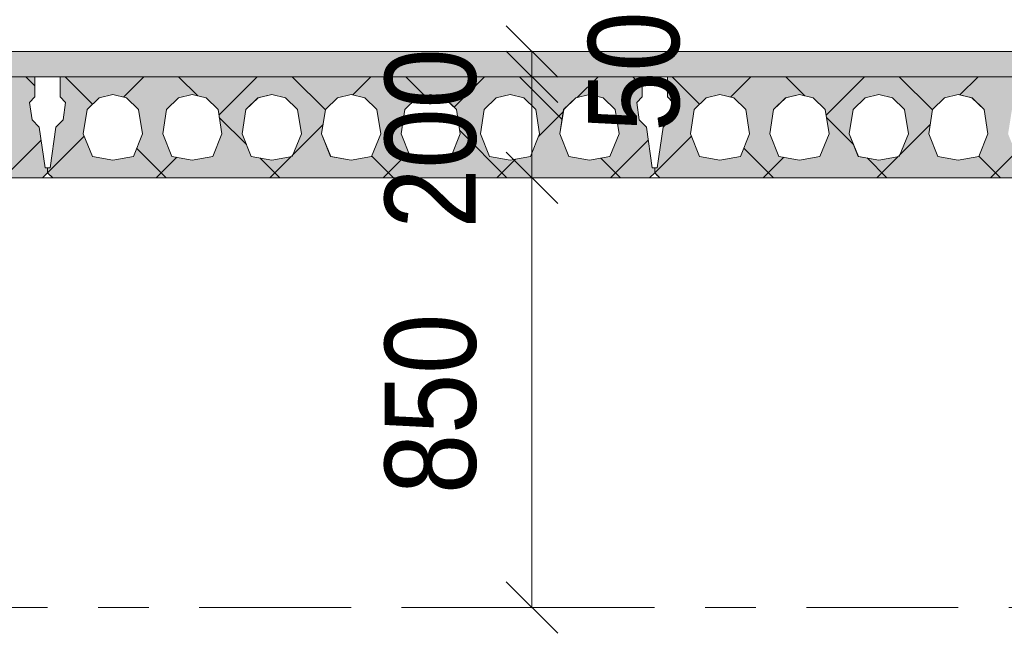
# Model space of a CAD drawing. Header units: millimetres. Extents: x -914 to -73, y -1403 to -809.
# Tile 24 of 79: x -740 to -721, y -1194 to -1182. Entities that reach past the tile are written whole.
import ezdxf

# ---------------------------------------------------------------- set-up
doc = ezdxf.new("R2010")
doc.units = ezdxf.units.MM
for name, pattern in [('XKITLINE00', [0]), ('XKITLINE01', [4, 1, -1, 1, -1]), ('XKITLINE03', [6, 3, -1, 1, -1])]:
    doc.linetypes.add(name, pattern=pattern)
for name, color, linetype, lineweight in [('Offset', 4, 'Continuous', 0), ('Onderdeel', 2, 'Continuous', 0), ('Stramien', 4, 'Continuous', 0)]:
    doc.layers.add(name, color=color, linetype=linetype, lineweight=lineweight)
doc.styles.add('ARIAL', font='arial.ttf')

msp = doc.modelspace()

# ---------------------------------------------------------------- hatches: boundary and pattern name
at = {"layer": 'Onderdeel'}
msp.add_hatch(color=256, dxfattribs=at).paths.add_polyline_path([(-688.817, -1183.446), (-812.067, -1183.446), (-812.067, -1182.946), (-688.817, -1182.946)], flags=17)
h = msp.add_hatch(color=256, dxfattribs=at)
h.paths.add_polyline_path([(-751.713, -1185.446), (-751.813, -1185.346), (-751.813, -1185.246), (-751.763, -1185.246), (-751.648, -1184.44), (-751.506, -1184.299), (-751.457, -1183.952), (-751.563, -1183.846), (-751.563, -1183.446), (-740.063, -1183.446), (-740.063, -1183.846), (-740.169, -1183.952), (-740.119, -1184.299), (-739.978, -1184.44), (-739.863, -1185.246), (-739.813, -1185.246), (-739.813, -1185.346), (-739.913, -1185.446)], flags=17)
h.paths.add_polyline_path([(-750.523, -1183.796), (-750.794, -1183.863), (-751.032, -1184.093), (-751.108, -1184.578), (-750.928, -1185.02), (-750.523, -1185.096), (-750.118, -1185.02), (-749.938, -1184.578), (-750.014, -1184.093), (-750.251, -1183.863)])
h.paths.add_polyline_path([(-748.953, -1183.796), (-749.224, -1183.863), (-749.462, -1184.093), (-749.538, -1184.578), (-749.358, -1185.02), (-748.953, -1185.096), (-748.548, -1185.02), (-748.368, -1184.578), (-748.444, -1184.093), (-748.681, -1183.863)])
h.paths.add_polyline_path([(-747.383, -1183.796), (-747.654, -1183.863), (-747.892, -1184.093), (-747.968, -1184.578), (-747.788, -1185.02), (-747.383, -1185.096), (-746.978, -1185.02), (-746.798, -1184.578), (-746.874, -1184.093), (-747.111, -1183.863)])
h.paths.add_polyline_path([(-745.813, -1183.796), (-746.084, -1183.863), (-746.322, -1184.093), (-746.398, -1184.578), (-746.218, -1185.02), (-745.813, -1185.096), (-745.408, -1185.02), (-745.228, -1184.578), (-745.304, -1184.093), (-745.541, -1183.863)])
h.paths.add_polyline_path([(-744.243, -1183.796), (-744.514, -1183.863), (-744.752, -1184.093), (-744.828, -1184.578), (-744.648, -1185.02), (-744.243, -1185.096), (-743.838, -1185.02), (-743.658, -1184.578), (-743.734, -1184.093), (-743.971, -1183.863)])
h.paths.add_polyline_path([(-742.673, -1183.796), (-742.944, -1183.863), (-743.182, -1184.093), (-743.258, -1184.578), (-743.078, -1185.02), (-742.673, -1185.096), (-742.268, -1185.02), (-742.088, -1184.578), (-742.164, -1184.093), (-742.401, -1183.863)])
h.paths.add_polyline_path([(-741.103, -1183.796), (-741.374, -1183.863), (-741.612, -1184.093), (-741.688, -1184.578), (-741.508, -1185.02), (-741.103, -1185.096), (-740.698, -1185.02), (-740.518, -1184.578), (-740.594, -1184.093), (-740.831, -1183.863)])
h = msp.add_hatch(color=256, dxfattribs=at)
h.paths.add_polyline_path([(-739.713, -1185.446), (-739.813, -1185.346), (-739.813, -1185.246), (-739.763, -1185.246), (-739.648, -1184.44), (-739.506, -1184.299), (-739.457, -1183.952), (-739.563, -1183.846), (-739.563, -1183.446), (-728.063, -1183.446), (-728.063, -1183.846), (-728.169, -1183.952), (-728.119, -1184.299), (-727.978, -1184.44), (-727.863, -1185.246), (-727.813, -1185.246), (-727.813, -1185.346), (-727.913, -1185.446)], flags=17)
h.paths.add_polyline_path([(-738.523, -1183.796), (-738.794, -1183.863), (-739.032, -1184.093), (-739.108, -1184.578), (-738.928, -1185.02), (-738.523, -1185.096), (-738.118, -1185.02), (-737.938, -1184.578), (-738.014, -1184.093), (-738.251, -1183.863)])
h.paths.add_polyline_path([(-736.953, -1183.796), (-737.224, -1183.863), (-737.462, -1184.093), (-737.538, -1184.578), (-737.358, -1185.02), (-736.953, -1185.096), (-736.548, -1185.02), (-736.368, -1184.578), (-736.444, -1184.093), (-736.681, -1183.863)])
h.paths.add_polyline_path([(-735.383, -1183.796), (-735.654, -1183.863), (-735.892, -1184.093), (-735.968, -1184.578), (-735.788, -1185.02), (-735.383, -1185.096), (-734.978, -1185.02), (-734.798, -1184.578), (-734.874, -1184.093), (-735.111, -1183.863)])
h.paths.add_polyline_path([(-733.813, -1183.796), (-734.084, -1183.863), (-734.322, -1184.093), (-734.398, -1184.578), (-734.218, -1185.02), (-733.813, -1185.096), (-733.408, -1185.02), (-733.228, -1184.578), (-733.304, -1184.093), (-733.541, -1183.863)])
h.paths.add_polyline_path([(-732.243, -1183.796), (-732.514, -1183.863), (-732.752, -1184.093), (-732.828, -1184.578), (-732.648, -1185.02), (-732.243, -1185.096), (-731.838, -1185.02), (-731.658, -1184.578), (-731.734, -1184.093), (-731.971, -1183.863)])
h.paths.add_polyline_path([(-730.673, -1183.796), (-730.944, -1183.863), (-731.182, -1184.093), (-731.258, -1184.578), (-731.078, -1185.02), (-730.673, -1185.096), (-730.268, -1185.02), (-730.088, -1184.578), (-730.164, -1184.093), (-730.401, -1183.863)])
h.paths.add_polyline_path([(-729.103, -1183.796), (-729.374, -1183.863), (-729.612, -1184.093), (-729.688, -1184.578), (-729.508, -1185.02), (-729.103, -1185.096), (-728.698, -1185.02), (-728.518, -1184.578), (-728.594, -1184.093), (-728.831, -1183.863)])
h = msp.add_hatch(color=256, dxfattribs=at)
h.paths.add_polyline_path([(-727.713, -1185.446), (-727.813, -1185.346), (-727.813, -1185.246), (-727.763, -1185.246), (-727.648, -1184.44), (-727.506, -1184.299), (-727.457, -1183.952), (-727.563, -1183.846), (-727.563, -1183.446), (-716.063, -1183.446), (-716.063, -1183.846), (-716.169, -1183.952), (-716.119, -1184.299), (-715.978, -1184.44), (-715.863, -1185.246), (-715.813, -1185.246), (-715.813, -1185.346), (-715.913, -1185.446)], flags=17)
h.paths.add_polyline_path([(-726.523, -1183.796), (-726.794, -1183.863), (-727.032, -1184.093), (-727.108, -1184.578), (-726.928, -1185.02), (-726.523, -1185.096), (-726.118, -1185.02), (-725.938, -1184.578), (-726.014, -1184.093), (-726.251, -1183.863)])
h.paths.add_polyline_path([(-724.953, -1183.796), (-725.224, -1183.863), (-725.462, -1184.093), (-725.538, -1184.578), (-725.358, -1185.02), (-724.953, -1185.096), (-724.548, -1185.02), (-724.368, -1184.578), (-724.444, -1184.093), (-724.681, -1183.863)])
h.paths.add_polyline_path([(-723.383, -1183.796), (-723.654, -1183.863), (-723.892, -1184.093), (-723.968, -1184.578), (-723.788, -1185.02), (-723.383, -1185.096), (-722.978, -1185.02), (-722.798, -1184.578), (-722.874, -1184.093), (-723.111, -1183.863)])
h.paths.add_polyline_path([(-721.813, -1183.796), (-722.084, -1183.863), (-722.322, -1184.093), (-722.398, -1184.578), (-722.218, -1185.02), (-721.813, -1185.096), (-721.408, -1185.02), (-721.228, -1184.578), (-721.304, -1184.093), (-721.541, -1183.863)])
h.paths.add_polyline_path([(-720.243, -1183.796), (-720.514, -1183.863), (-720.752, -1184.093), (-720.828, -1184.578), (-720.648, -1185.02), (-720.243, -1185.096), (-719.838, -1185.02), (-719.658, -1184.578), (-719.734, -1184.093), (-719.971, -1183.863)])
h.paths.add_polyline_path([(-718.673, -1183.796), (-718.944, -1183.863), (-719.182, -1184.093), (-719.258, -1184.578), (-719.078, -1185.02), (-718.673, -1185.096), (-718.268, -1185.02), (-718.088, -1184.578), (-718.164, -1184.093), (-718.401, -1183.863)])
h.paths.add_polyline_path([(-717.103, -1183.796), (-717.374, -1183.863), (-717.612, -1184.093), (-717.688, -1184.578), (-717.508, -1185.02), (-717.103, -1185.096), (-716.698, -1185.02), (-716.518, -1184.578), (-716.594, -1184.093), (-716.831, -1183.863)])

# ---------------------------------------------------------------- linework, layer by layer
at = {"layer": 'Offset', "linetype": 'XKITLINE00', "lineweight": 0}
for p, q in [((-730.748, -1182.437), (-729.73, -1183.455)), ((-728.713, -1182.946), (-731.679, -1182.946)), ((-730.748, -1182.937), (-729.73, -1183.955)), ((-730.748, -1182.937), (-729.73, -1183.955)), ((-730.239, -1183.446), (-730.239, -1182.946)), ((-728.713, -1183.446), (-732.249, -1183.446)), ((-728.713, -1183.446), (-731.679, -1183.446)), ((-730.239, -1185.446), (-730.239, -1183.446)), ((-730.748, -1184.937), (-729.73, -1185.955)), ((-730.748, -1184.937), (-729.73, -1185.955)), ((-732.813, -1185.446), (-728.799, -1185.446)), ((-732.813, -1185.446), (-728.799, -1185.446)), ((-730.239, -1193.946), (-730.239, -1185.446)), ((-730.748, -1193.437), (-729.73, -1194.455)), ((-728.079, -1193.946), (-732.039, -1193.946))]:
    msp.add_line(p, q, dxfattribs=at)
at = {"layer": 'Offset'}
for p in [(-730.239, -1182.946), (-730.239, -1183.446), (-730.239, -1183.446), (-730.239, -1185.446), (-730.239, -1185.446), (-730.239, -1193.946)]:
    msp.add_point(p, dxfattribs=at)
at = {"layer": 'Onderdeel', "linetype": 'XKITLINE00', "lineweight": 0}
for p, q in [((-859.813, -1182.946), (-688.817, -1182.946)), ((-812.068, -1183.446), (-688.817, -1183.446)), ((-751.563, -1183.446), (-740.063, -1183.446)), ((-740.063, -1183.626), (-740.243, -1183.446)), ((-740.063, -1183.846), (-740.063, -1183.446)), ((-739.563, -1183.846), (-739.563, -1183.446)), ((-739.563, -1183.846), (-739.563, -1183.446)), ((-739.563, -1183.446), (-728.063, -1183.446)), ((-738.925, -1183.989), (-739.468, -1183.446)), ((-738.314, -1183.848), (-737.913, -1183.446)), ((-736.847, -1183.822), (-737.223, -1183.446)), ((-736.426, -1184.205), (-735.668, -1183.446)), ((-734.322, -1184.102), (-734.978, -1183.446)), ((-733.781, -1183.804), (-733.423, -1183.446)), ((-732.355, -1183.824), (-732.733, -1183.446)), ((-731.78, -1184.048), (-731.178, -1183.446)), ((-729.643, -1184.291), (-730.488, -1183.446)), ((-729.343, -1183.857), (-728.933, -1183.446)), ((-728.063, -1183.626), (-728.243, -1183.446)), ((-728.063, -1183.846), (-728.063, -1183.446)), ((-727.563, -1183.846), (-727.563, -1183.446)), ((-727.563, -1183.846), (-727.563, -1183.446)), ((-727.563, -1183.446), (-716.063, -1183.446)), ((-726.925, -1183.989), (-727.468, -1183.446)), ((-726.314, -1183.848), (-725.913, -1183.446)), ((-724.847, -1183.822), (-725.223, -1183.446)), ((-724.426, -1184.205), (-723.668, -1183.446)), ((-722.322, -1184.102), (-722.978, -1183.446)), ((-721.781, -1183.804), (-721.423, -1183.446)), ((-740.063, -1183.846), (-740.169, -1183.952)), ((-739.457, -1183.952), (-739.563, -1183.846)), ((-739.563, -1183.846), (-739.563, -1183.846)), ((-739.457, -1183.952), (-739.563, -1183.846)), ((-738.794, -1183.863), (-739.032, -1184.093)), ((-738.795, -1183.863), (-738.794, -1183.863)), ((-738.795, -1183.863), (-738.794, -1183.863)), ((-738.523, -1183.796), (-738.794, -1183.863)), ((-738.251, -1183.863), (-738.523, -1183.796)), ((-738.014, -1184.093), (-738.252, -1183.863)), ((-738.014, -1184.093), (-738.251, -1183.863)), ((-737.224, -1183.863), (-737.462, -1184.093)), ((-737.225, -1183.863), (-737.224, -1183.863)), ((-737.225, -1183.863), (-737.224, -1183.863)), ((-736.953, -1183.796), (-737.224, -1183.863)), ((-736.681, -1183.863), (-736.953, -1183.796)), ((-736.444, -1184.093), (-736.682, -1183.863)), ((-736.444, -1184.093), (-736.681, -1183.863)), ((-735.654, -1183.863), (-735.892, -1184.093)), ((-735.655, -1183.863), (-735.654, -1183.863)), ((-735.655, -1183.863), (-735.654, -1183.863)), ((-735.383, -1183.796), (-735.654, -1183.863)), ((-735.111, -1183.863), (-735.383, -1183.796)), ((-734.874, -1184.093), (-735.112, -1183.863)), ((-734.874, -1184.093), (-735.111, -1183.863)), ((-734.084, -1183.863), (-734.322, -1184.093)), ((-734.085, -1183.863), (-734.084, -1183.863)), ((-734.085, -1183.863), (-734.084, -1183.863)), ((-733.813, -1183.796), (-734.084, -1183.863)), ((-733.541, -1183.863), (-733.813, -1183.796)), ((-733.304, -1184.093), (-733.542, -1183.863)), ((-733.304, -1184.093), (-733.541, -1183.863)), ((-732.514, -1183.863), (-732.752, -1184.093)), ((-732.515, -1183.863), (-732.514, -1183.863)), ((-732.515, -1183.863), (-732.514, -1183.863)), ((-732.243, -1183.796), (-732.514, -1183.863)), ((-731.971, -1183.863), (-732.243, -1183.796)), ((-731.734, -1184.093), (-731.972, -1183.863)), ((-731.734, -1184.093), (-731.971, -1183.863)), ((-730.944, -1183.863), (-731.182, -1184.093)), ((-730.945, -1183.863), (-730.944, -1183.863)), ((-730.945, -1183.863), (-730.944, -1183.863)), ((-730.673, -1183.796), (-730.944, -1183.863)), ((-730.401, -1183.863), (-730.673, -1183.796)), ((-730.164, -1184.093), (-730.402, -1183.863)), ((-730.164, -1184.093), (-730.401, -1183.863)), ((-729.374, -1183.863), (-729.612, -1184.093)), ((-729.375, -1183.863), (-729.374, -1183.863)), ((-729.375, -1183.863), (-729.374, -1183.863)), ((-729.103, -1183.796), (-729.374, -1183.863)), ((-728.831, -1183.863), (-729.103, -1183.796)), ((-728.594, -1184.093), (-728.832, -1183.863)), ((-728.594, -1184.093), (-728.831, -1183.863)), ((-728.063, -1183.846), (-728.169, -1183.952)), ((-727.457, -1183.952), (-727.563, -1183.846)), ((-727.563, -1183.846), (-727.563, -1183.846)), ((-727.457, -1183.952), (-727.563, -1183.846)), ((-726.794, -1183.863), (-727.032, -1184.093)), ((-726.795, -1183.863), (-726.794, -1183.863)), ((-726.795, -1183.863), (-726.794, -1183.863)), ((-726.523, -1183.796), (-726.794, -1183.863)), ((-726.251, -1183.863), (-726.523, -1183.796)), ((-726.014, -1184.093), (-726.252, -1183.863)), ((-726.014, -1184.093), (-726.251, -1183.863)), ((-725.224, -1183.863), (-725.462, -1184.093)), ((-725.225, -1183.863), (-725.224, -1183.863)), ((-725.225, -1183.863), (-725.224, -1183.863)), ((-724.953, -1183.796), (-725.224, -1183.863)), ((-724.681, -1183.863), (-724.953, -1183.796)), ((-724.444, -1184.093), (-724.682, -1183.863)), ((-724.444, -1184.093), (-724.681, -1183.863)), ((-723.654, -1183.863), (-723.892, -1184.093)), ((-723.655, -1183.863), (-723.654, -1183.863)), ((-723.655, -1183.863), (-723.654, -1183.863)), ((-723.383, -1183.796), (-723.654, -1183.863)), ((-723.111, -1183.863), (-723.383, -1183.796)), ((-722.874, -1184.093), (-723.112, -1183.863)), ((-722.874, -1184.093), (-723.111, -1183.863)), ((-722.084, -1183.863), (-722.322, -1184.093)), ((-722.085, -1183.863), (-722.084, -1183.863)), ((-722.085, -1183.863), (-722.084, -1183.863)), ((-721.813, -1183.796), (-722.084, -1183.863)), ((-721.541, -1183.863), (-721.813, -1183.796)), ((-721.304, -1184.093), (-721.542, -1183.863)), ((-721.304, -1184.093), (-721.541, -1183.863)), ((-740.169, -1183.952), (-740.119, -1184.299)), ((-739.507, -1184.299), (-739.457, -1183.952)), ((-739.506, -1184.299), (-739.457, -1183.952)), ((-739.457, -1183.952), (-739.457, -1183.952)), ((-728.169, -1183.952), (-728.119, -1184.299)), ((-727.507, -1184.299), (-727.457, -1183.952)), ((-727.506, -1184.299), (-727.457, -1183.952)), ((-727.457, -1183.952), (-727.457, -1183.952)), ((-739.032, -1184.093), (-739.108, -1184.578)), ((-737.938, -1184.578), (-738.014, -1184.093)), ((-738.014, -1184.093), (-738.014, -1184.093)), ((-737.938, -1184.578), (-738.014, -1184.093)), ((-737.462, -1184.093), (-737.538, -1184.578)), ((-736.368, -1184.578), (-736.444, -1184.093)), ((-736.444, -1184.093), (-736.444, -1184.093)), ((-736.368, -1184.578), (-736.444, -1184.093)), ((-735.883, -1184.786), (-736.419, -1184.25)), ((-735.892, -1184.093), (-735.968, -1184.578)), ((-734.798, -1184.578), (-734.874, -1184.093)), ((-734.874, -1184.093), (-734.874, -1184.093)), ((-734.798, -1184.578), (-734.874, -1184.093)), ((-734.322, -1184.093), (-734.398, -1184.578)), ((-733.228, -1184.578), (-733.304, -1184.093)), ((-733.304, -1184.093), (-733.304, -1184.093)), ((-733.228, -1184.578), (-733.304, -1184.093)), ((-732.752, -1184.093), (-732.828, -1184.578)), ((-731.658, -1184.578), (-731.734, -1184.093)), ((-731.734, -1184.093), (-731.734, -1184.093)), ((-731.658, -1184.578), (-731.734, -1184.093)), ((-731.182, -1184.093), (-731.258, -1184.578)), ((-730.088, -1184.578), (-730.164, -1184.093)), ((-730.164, -1184.093), (-730.164, -1184.093)), ((-730.088, -1184.578), (-730.164, -1184.093)), ((-730.104, -1184.618), (-729.617, -1184.13)), ((-729.612, -1184.093), (-729.688, -1184.578)), ((-728.594, -1184.093), (-728.594, -1184.093)), ((-728.518, -1184.578), (-728.594, -1184.093)), ((-728.518, -1184.578), (-728.594, -1184.093)), ((-727.032, -1184.093), (-727.108, -1184.578)), ((-725.938, -1184.578), (-726.014, -1184.093)), ((-726.014, -1184.093), (-726.014, -1184.093)), ((-725.938, -1184.578), (-726.014, -1184.093)), ((-725.462, -1184.093), (-725.538, -1184.578)), ((-724.368, -1184.578), (-724.444, -1184.093)), ((-724.444, -1184.093), (-724.444, -1184.093)), ((-724.368, -1184.578), (-724.444, -1184.093)), ((-723.883, -1184.786), (-724.419, -1184.25)), ((-723.892, -1184.093), (-723.968, -1184.578)), ((-722.798, -1184.578), (-722.874, -1184.093)), ((-722.874, -1184.093), (-722.874, -1184.093)), ((-722.798, -1184.578), (-722.874, -1184.093)), ((-722.322, -1184.093), (-722.398, -1184.578)), ((-721.228, -1184.578), (-721.304, -1184.093)), ((-721.304, -1184.093), (-721.304, -1184.093)), ((-721.228, -1184.578), (-721.304, -1184.093)), ((-740.119, -1184.299), (-739.978, -1184.44)), ((-739.978, -1184.44), (-739.863, -1185.246)), ((-739.763, -1185.246), (-739.648, -1184.44)), ((-739.648, -1184.44), (-739.763, -1185.246)), ((-739.648, -1184.44), (-739.507, -1184.299)), ((-739.648, -1184.44), (-739.506, -1184.299)), ((-739.648, -1184.44), (-739.648, -1184.44)), ((-739.507, -1184.299), (-739.506, -1184.299)), ((-734.985, -1185.009), (-734.369, -1184.392)), ((-728.119, -1184.299), (-727.978, -1184.44)), ((-727.978, -1184.44), (-727.863, -1185.246)), ((-727.763, -1185.246), (-727.648, -1184.44)), ((-727.763, -1185.246), (-727.648, -1184.44)), ((-727.648, -1184.44), (-727.507, -1184.299)), ((-727.648, -1184.44), (-727.506, -1184.299)), ((-727.648, -1184.44), (-727.648, -1184.44)), ((-727.507, -1184.299), (-727.506, -1184.299)), ((-722.985, -1185.009), (-722.369, -1184.392)), ((-739.813, -1185.346), (-739.089, -1184.623)), ((-739.108, -1184.578), (-738.928, -1185.02)), ((-738.118, -1185.02), (-737.938, -1184.578)), ((-738.118, -1185.02), (-737.938, -1184.578)), ((-737.938, -1184.578), (-737.938, -1184.578)), ((-737.538, -1184.578), (-737.358, -1185.02)), ((-736.548, -1185.02), (-736.368, -1184.578)), ((-736.548, -1185.02), (-736.368, -1184.578)), ((-736.368, -1184.578), (-736.368, -1184.578)), ((-735.968, -1184.578), (-735.788, -1185.02)), ((-734.978, -1185.02), (-734.798, -1184.578)), ((-734.978, -1185.02), (-734.798, -1184.578)), ((-734.798, -1184.578), (-734.798, -1184.578)), ((-734.398, -1184.578), (-734.218, -1185.02)), ((-733.408, -1185.02), (-733.228, -1184.578)), ((-733.408, -1185.02), (-733.228, -1184.578)), ((-733.228, -1184.578), (-733.228, -1184.578)), ((-732.828, -1184.578), (-732.648, -1185.02)), ((-731.838, -1185.02), (-731.658, -1184.578)), ((-731.838, -1185.02), (-731.658, -1184.578)), ((-730.733, -1185.446), (-731.668, -1184.51)), ((-731.658, -1184.578), (-731.658, -1184.578)), ((-731.258, -1184.578), (-731.078, -1185.02)), ((-730.268, -1185.02), (-730.088, -1184.578)), ((-730.268, -1185.02), (-730.088, -1184.578)), ((-730.088, -1184.578), (-730.088, -1184.578)), ((-729.688, -1184.578), (-729.508, -1185.02)), ((-728.698, -1185.02), (-728.518, -1184.578)), ((-728.698, -1185.02), (-728.518, -1184.578)), ((-728.518, -1184.578), (-728.518, -1184.578)), ((-727.813, -1185.346), (-727.089, -1184.623)), ((-727.108, -1184.578), (-726.928, -1185.02)), ((-726.118, -1185.02), (-725.938, -1184.578)), ((-726.118, -1185.02), (-725.938, -1184.578)), ((-725.938, -1184.578), (-725.938, -1184.578)), ((-725.538, -1184.578), (-725.358, -1185.02)), ((-724.548, -1185.02), (-724.368, -1184.578)), ((-724.548, -1185.02), (-724.368, -1184.578)), ((-724.368, -1184.578), (-724.368, -1184.578)), ((-723.968, -1184.578), (-723.788, -1185.02)), ((-722.978, -1185.02), (-722.798, -1184.578)), ((-722.978, -1185.02), (-722.798, -1184.578)), ((-722.798, -1184.578), (-722.798, -1184.578)), ((-722.398, -1184.578), (-722.218, -1185.02)), ((-721.408, -1185.02), (-721.228, -1184.578)), ((-721.408, -1185.02), (-721.228, -1184.578)), ((-721.228, -1184.578), (-721.228, -1184.578)), ((-740.688, -1185.446), (-739.941, -1184.7)), ((-728.688, -1185.446), (-727.941, -1184.7)), ((-738.929, -1185.02), (-738.928, -1185.02)), ((-738.928, -1185.02), (-738.523, -1185.096)), ((-738.523, -1185.096), (-738.118, -1185.02)), ((-737.468, -1185.446), (-738.053, -1184.861)), ((-737.668, -1185.446), (-737.26, -1185.038)), ((-737.359, -1185.02), (-737.358, -1185.02)), ((-737.358, -1185.02), (-736.953, -1185.096)), ((-736.953, -1185.096), (-736.548, -1185.02)), ((-735.789, -1185.02), (-735.788, -1185.02)), ((-735.788, -1185.02), (-735.383, -1185.096)), ((-735.423, -1185.446), (-735, -1185.024)), ((-735.383, -1185.096), (-734.978, -1185.02)), ((-734.219, -1185.02), (-734.218, -1185.02)), ((-734.218, -1185.02), (-733.813, -1185.096)), ((-733.813, -1185.096), (-733.408, -1185.02)), ((-732.978, -1185.446), (-733.407, -1185.017)), ((-733.178, -1185.446), (-732.678, -1184.946)), ((-732.649, -1185.02), (-732.648, -1185.02)), ((-732.648, -1185.02), (-732.243, -1185.096)), ((-732.243, -1185.096), (-731.838, -1185.02)), ((-731.079, -1185.02), (-731.078, -1185.02)), ((-731.078, -1185.02), (-730.673, -1185.096)), ((-730.673, -1185.096), (-730.268, -1185.02)), ((-729.509, -1185.02), (-729.508, -1185.02)), ((-729.508, -1185.02), (-729.103, -1185.096)), ((-729.103, -1185.096), (-728.698, -1185.02)), ((-726.929, -1185.02), (-726.928, -1185.02)), ((-726.928, -1185.02), (-726.523, -1185.096)), ((-726.523, -1185.096), (-726.118, -1185.02)), ((-725.468, -1185.446), (-726.053, -1184.861)), ((-725.668, -1185.446), (-725.26, -1185.038)), ((-725.359, -1185.02), (-725.358, -1185.02)), ((-725.358, -1185.02), (-724.953, -1185.096)), ((-724.953, -1185.096), (-724.548, -1185.02)), ((-723.789, -1185.02), (-723.788, -1185.02)), ((-723.788, -1185.02), (-723.383, -1185.096)), ((-723.423, -1185.446), (-723, -1185.024)), ((-723.383, -1185.096), (-722.978, -1185.02)), ((-722.219, -1185.02), (-722.218, -1185.02)), ((-722.218, -1185.02), (-721.813, -1185.096)), ((-721.813, -1185.096), (-721.408, -1185.02)), ((-720.978, -1185.446), (-721.407, -1185.017)), ((-721.178, -1185.446), (-720.678, -1184.946)), ((-735.223, -1185.446), (-735.617, -1185.052)), ((-730.933, -1185.446), (-730.562, -1185.075)), ((-728.488, -1185.446), (-728.88, -1185.054)), ((-723.223, -1185.446), (-723.617, -1185.052)), ((-739.813, -1185.346), (-739.913, -1185.446)), ((-739.813, -1185.246), (-739.863, -1185.246)), ((-739.763, -1185.246), (-739.813, -1185.246)), ((-739.813, -1185.346), (-739.813, -1185.246)), ((-739.813, -1185.346), (-739.813, -1185.246)), ((-739.813, -1185.346), (-739.813, -1185.346)), ((-739.755, -1185.404), (-739.813, -1185.346)), ((-739.813, -1185.346), (-739.813, -1185.346)), ((-739.813, -1185.346), (-739.713, -1185.446)), ((-739.713, -1185.446), (-739.813, -1185.346)), ((-727.813, -1185.346), (-727.913, -1185.446)), ((-727.813, -1185.246), (-727.863, -1185.246)), ((-727.813, -1185.346), (-727.813, -1185.246)), ((-727.813, -1185.246), (-727.763, -1185.246)), ((-727.813, -1185.346), (-727.813, -1185.246)), ((-727.813, -1185.346), (-727.813, -1185.346)), ((-727.755, -1185.404), (-727.813, -1185.346)), ((-727.813, -1185.346), (-727.813, -1185.346)), ((-727.813, -1185.346), (-727.713, -1185.446)), ((-727.713, -1185.446), (-727.813, -1185.346)), ((-739.913, -1185.446), (-751.713, -1185.446)), ((-739.913, -1185.446), (-739.713, -1185.446)), ((-739.713, -1185.446), (-739.713, -1185.446)), ((-727.913, -1185.446), (-739.713, -1185.446)), ((-727.913, -1185.446), (-727.713, -1185.446)), ((-727.713, -1185.446), (-727.713, -1185.446)), ((-715.913, -1185.446), (-727.713, -1185.446))]:
    msp.add_line(p, q, dxfattribs=at)
at = {"layer": 'Onderdeel', "linetype": 'XKITLINE01', "lineweight": 0}
for p, q in [((-859.813, -1183.446), (-690.318, -1183.446)), ((-859.813, -1183.446), (-689.315, -1183.446)), ((-740.063, -1183.446), (-751.563, -1183.446)), ((-740.063, -1183.846), (-740.063, -1183.446)), ((-740.063, -1183.446), (-740.063, -1183.846)), ((-728.063, -1183.446), (-739.563, -1183.446)), ((-739.563, -1183.446), (-739.563, -1183.846)), ((-739.563, -1183.446), (-739.563, -1183.446)), ((-728.063, -1183.846), (-728.063, -1183.446)), ((-728.063, -1183.446), (-728.063, -1183.846)), ((-727.563, -1183.446), (-727.563, -1183.446)), ((-716.063, -1183.446), (-727.563, -1183.446)), ((-727.563, -1183.446), (-727.563, -1183.846)), ((-740.169, -1183.952), (-740.063, -1183.846)), ((-740.063, -1183.846), (-740.169, -1183.952)), ((-740.063, -1183.846), (-740.063, -1183.846)), ((-740.063, -1183.846), (-740.063, -1183.846)), ((-739.563, -1183.846), (-739.457, -1183.952)), ((-739.563, -1183.846), (-739.563, -1183.846)), ((-739.033, -1184.093), (-738.795, -1183.863)), ((-738.795, -1183.863), (-739.033, -1184.093)), ((-738.795, -1183.863), (-738.523, -1183.796)), ((-738.795, -1183.863), (-738.795, -1183.863)), ((-738.794, -1183.863), (-738.523, -1183.796)), ((-738.523, -1183.796), (-738.252, -1183.863)), ((-738.523, -1183.796), (-738.523, -1183.796)), ((-738.252, -1183.863), (-738.523, -1183.796)), ((-738.523, -1183.796), (-738.523, -1183.796)), ((-738.252, -1183.863), (-738.014, -1184.093)), ((-738.252, -1183.863), (-738.252, -1183.863)), ((-738.252, -1183.863), (-738.251, -1183.863)), ((-737.463, -1184.093), (-737.225, -1183.863)), ((-737.225, -1183.863), (-737.463, -1184.093)), ((-737.225, -1183.863), (-736.953, -1183.796)), ((-737.225, -1183.863), (-737.225, -1183.863)), ((-737.224, -1183.863), (-736.953, -1183.796)), ((-736.953, -1183.796), (-736.682, -1183.863)), ((-736.953, -1183.796), (-736.953, -1183.796)), ((-736.682, -1183.863), (-736.953, -1183.796)), ((-736.953, -1183.796), (-736.953, -1183.796)), ((-736.682, -1183.863), (-736.444, -1184.093)), ((-736.682, -1183.863), (-736.682, -1183.863)), ((-736.682, -1183.863), (-736.681, -1183.863)), ((-735.893, -1184.093), (-735.655, -1183.863)), ((-735.655, -1183.863), (-735.893, -1184.093)), ((-735.655, -1183.863), (-735.383, -1183.796)), ((-735.655, -1183.863), (-735.655, -1183.863)), ((-735.654, -1183.863), (-735.383, -1183.796)), ((-735.383, -1183.796), (-735.112, -1183.863)), ((-735.383, -1183.796), (-735.383, -1183.796)), ((-735.112, -1183.863), (-735.383, -1183.796)), ((-735.383, -1183.796), (-735.383, -1183.796)), ((-735.112, -1183.863), (-734.874, -1184.093)), ((-735.112, -1183.863), (-735.112, -1183.863)), ((-735.112, -1183.863), (-735.111, -1183.863)), ((-734.323, -1184.093), (-734.085, -1183.863)), ((-734.085, -1183.863), (-734.323, -1184.093)), ((-734.085, -1183.863), (-733.813, -1183.796)), ((-734.085, -1183.863), (-734.085, -1183.863)), ((-734.084, -1183.863), (-733.813, -1183.796)), ((-733.813, -1183.796), (-733.542, -1183.863)), ((-733.813, -1183.796), (-733.813, -1183.796)), ((-733.542, -1183.863), (-733.813, -1183.796)), ((-733.813, -1183.796), (-733.813, -1183.796)), ((-733.542, -1183.863), (-733.304, -1184.093)), ((-733.542, -1183.863), (-733.542, -1183.863)), ((-733.542, -1183.863), (-733.541, -1183.863)), ((-732.753, -1184.093), (-732.515, -1183.863)), ((-732.515, -1183.863), (-732.753, -1184.093)), ((-732.515, -1183.863), (-732.243, -1183.796)), ((-732.515, -1183.863), (-732.515, -1183.863)), ((-732.514, -1183.863), (-732.243, -1183.796)), ((-732.243, -1183.796), (-731.972, -1183.863)), ((-732.243, -1183.796), (-732.243, -1183.796)), ((-731.972, -1183.863), (-732.243, -1183.796)), ((-732.243, -1183.796), (-732.243, -1183.796)), ((-731.972, -1183.863), (-731.734, -1184.093)), ((-731.972, -1183.863), (-731.972, -1183.863)), ((-731.972, -1183.863), (-731.971, -1183.863)), ((-731.183, -1184.093), (-730.945, -1183.863)), ((-730.945, -1183.863), (-731.183, -1184.093)), ((-730.945, -1183.863), (-730.673, -1183.796)), ((-730.945, -1183.863), (-730.945, -1183.863)), ((-730.944, -1183.863), (-730.673, -1183.796)), ((-730.673, -1183.796), (-730.402, -1183.863)), ((-730.673, -1183.796), (-730.673, -1183.796)), ((-730.402, -1183.863), (-730.673, -1183.796)), ((-730.673, -1183.796), (-730.673, -1183.796)), ((-730.402, -1183.863), (-730.164, -1184.093)), ((-730.402, -1183.863), (-730.402, -1183.863)), ((-730.402, -1183.863), (-730.401, -1183.863)), ((-729.613, -1184.093), (-729.375, -1183.863)), ((-729.375, -1183.863), (-729.613, -1184.093)), ((-729.375, -1183.863), (-729.103, -1183.796)), ((-729.375, -1183.863), (-729.375, -1183.863)), ((-729.374, -1183.863), (-729.103, -1183.796)), ((-729.103, -1183.796), (-729.103, -1183.796)), ((-729.103, -1183.796), (-728.832, -1183.863)), ((-729.103, -1183.796), (-729.103, -1183.796)), ((-728.832, -1183.863), (-729.103, -1183.796)), ((-728.832, -1183.863), (-728.832, -1183.863)), ((-728.832, -1183.863), (-728.594, -1184.093)), ((-728.832, -1183.863), (-728.831, -1183.863)), ((-728.169, -1183.952), (-728.063, -1183.846)), ((-728.063, -1183.846), (-728.169, -1183.952)), ((-728.063, -1183.846), (-728.063, -1183.846)), ((-728.063, -1183.846), (-728.063, -1183.846)), ((-727.563, -1183.846), (-727.457, -1183.952)), ((-727.563, -1183.846), (-727.563, -1183.846)), ((-726.795, -1183.863), (-727.033, -1184.093)), ((-727.033, -1184.093), (-726.795, -1183.863)), ((-726.795, -1183.863), (-726.523, -1183.796)), ((-726.795, -1183.863), (-726.795, -1183.863)), ((-726.794, -1183.863), (-726.523, -1183.796)), ((-726.252, -1183.863), (-726.523, -1183.796)), ((-726.523, -1183.796), (-726.523, -1183.796)), ((-726.523, -1183.796), (-726.252, -1183.863)), ((-726.523, -1183.796), (-726.523, -1183.796)), ((-726.252, -1183.863), (-726.251, -1183.863)), ((-726.252, -1183.863), (-726.014, -1184.093)), ((-726.252, -1183.863), (-726.252, -1183.863)), ((-725.225, -1183.863), (-725.463, -1184.093)), ((-725.463, -1184.093), (-725.225, -1183.863)), ((-725.225, -1183.863), (-724.953, -1183.796)), ((-725.225, -1183.863), (-725.225, -1183.863)), ((-725.224, -1183.863), (-724.953, -1183.796)), ((-724.682, -1183.863), (-724.953, -1183.796)), ((-724.953, -1183.796), (-724.953, -1183.796)), ((-724.953, -1183.796), (-724.682, -1183.863)), ((-724.953, -1183.796), (-724.953, -1183.796)), ((-724.682, -1183.863), (-724.681, -1183.863)), ((-724.682, -1183.863), (-724.444, -1184.093)), ((-724.682, -1183.863), (-724.682, -1183.863)), ((-723.655, -1183.863), (-723.893, -1184.093)), ((-723.893, -1184.093), (-723.655, -1183.863)), ((-723.655, -1183.863), (-723.383, -1183.796)), ((-723.655, -1183.863), (-723.655, -1183.863)), ((-723.654, -1183.863), (-723.383, -1183.796)), ((-723.112, -1183.863), (-723.383, -1183.796)), ((-723.383, -1183.796), (-723.383, -1183.796)), ((-723.383, -1183.796), (-723.112, -1183.863)), ((-723.383, -1183.796), (-723.383, -1183.796)), ((-723.112, -1183.863), (-723.111, -1183.863)), ((-723.112, -1183.863), (-722.874, -1184.093)), ((-723.112, -1183.863), (-723.112, -1183.863)), ((-722.085, -1183.863), (-722.323, -1184.093)), ((-722.323, -1184.093), (-722.085, -1183.863)), ((-722.085, -1183.863), (-721.813, -1183.796)), ((-722.085, -1183.863), (-722.085, -1183.863)), ((-722.084, -1183.863), (-721.813, -1183.796)), ((-721.542, -1183.863), (-721.813, -1183.796)), ((-721.813, -1183.796), (-721.813, -1183.796)), ((-721.813, -1183.796), (-721.542, -1183.863)), ((-721.813, -1183.796), (-721.813, -1183.796)), ((-721.542, -1183.863), (-721.541, -1183.863)), ((-721.542, -1183.863), (-721.304, -1184.093)), ((-721.542, -1183.863), (-721.542, -1183.863)), ((-740.169, -1183.952), (-740.169, -1183.952)), ((-740.12, -1184.299), (-740.169, -1183.952)), ((-740.169, -1183.952), (-740.12, -1184.299)), ((-740.169, -1183.952), (-740.169, -1183.952)), ((-739.457, -1183.952), (-739.507, -1184.299)), ((-739.457, -1183.952), (-739.457, -1183.952)), ((-728.169, -1183.952), (-728.169, -1183.952)), ((-728.12, -1184.299), (-728.169, -1183.952)), ((-728.169, -1183.952), (-728.12, -1184.299)), ((-728.169, -1183.952), (-728.169, -1183.952)), ((-727.457, -1183.952), (-727.507, -1184.299)), ((-727.457, -1183.952), (-727.457, -1183.952)), ((-739.108, -1184.578), (-739.033, -1184.093)), ((-739.033, -1184.093), (-739.108, -1184.578)), ((-739.033, -1184.093), (-739.033, -1184.093)), ((-739.033, -1184.093), (-739.032, -1184.093)), ((-738.014, -1184.093), (-737.938, -1184.578)), ((-738.014, -1184.093), (-738.014, -1184.093)), ((-737.538, -1184.578), (-737.463, -1184.093)), ((-737.463, -1184.093), (-737.538, -1184.578)), ((-737.463, -1184.093), (-737.463, -1184.093)), ((-737.463, -1184.093), (-737.462, -1184.093)), ((-736.444, -1184.093), (-736.368, -1184.578)), ((-736.444, -1184.093), (-736.444, -1184.093)), ((-735.968, -1184.578), (-735.893, -1184.093)), ((-735.893, -1184.093), (-735.968, -1184.578)), ((-735.893, -1184.093), (-735.893, -1184.093)), ((-735.893, -1184.093), (-735.892, -1184.093)), ((-734.874, -1184.093), (-734.798, -1184.578)), ((-734.874, -1184.093), (-734.874, -1184.093)), ((-734.398, -1184.578), (-734.323, -1184.093)), ((-734.323, -1184.093), (-734.398, -1184.578)), ((-734.323, -1184.093), (-734.323, -1184.093)), ((-734.323, -1184.093), (-734.322, -1184.093)), ((-733.304, -1184.093), (-733.228, -1184.578)), ((-733.304, -1184.093), (-733.304, -1184.093)), ((-732.828, -1184.578), (-732.753, -1184.093)), ((-732.753, -1184.093), (-732.828, -1184.578)), ((-732.753, -1184.093), (-732.753, -1184.093)), ((-732.753, -1184.093), (-732.752, -1184.093)), ((-731.734, -1184.093), (-731.658, -1184.578)), ((-731.734, -1184.093), (-731.734, -1184.093)), ((-731.258, -1184.578), (-731.183, -1184.093)), ((-731.183, -1184.093), (-731.258, -1184.578)), ((-731.183, -1184.093), (-731.183, -1184.093)), ((-731.183, -1184.093), (-731.182, -1184.093)), ((-730.164, -1184.093), (-730.088, -1184.578)), ((-730.164, -1184.093), (-730.164, -1184.093)), ((-729.688, -1184.578), (-729.613, -1184.093)), ((-729.613, -1184.093), (-729.688, -1184.578)), ((-729.613, -1184.093), (-729.613, -1184.093)), ((-729.613, -1184.093), (-729.612, -1184.093)), ((-728.594, -1184.093), (-728.594, -1184.093)), ((-728.594, -1184.093), (-728.518, -1184.578)), ((-727.033, -1184.093), (-727.108, -1184.578)), ((-727.108, -1184.578), (-727.033, -1184.093)), ((-727.033, -1184.093), (-727.032, -1184.093)), ((-727.033, -1184.093), (-727.033, -1184.093)), ((-726.014, -1184.093), (-725.938, -1184.578)), ((-726.014, -1184.093), (-726.014, -1184.093)), ((-725.463, -1184.093), (-725.538, -1184.578)), ((-725.538, -1184.578), (-725.463, -1184.093)), ((-725.463, -1184.093), (-725.462, -1184.093)), ((-725.463, -1184.093), (-725.463, -1184.093)), ((-724.444, -1184.093), (-724.368, -1184.578)), ((-724.444, -1184.093), (-724.444, -1184.093)), ((-723.893, -1184.093), (-723.968, -1184.578)), ((-723.968, -1184.578), (-723.893, -1184.093)), ((-723.893, -1184.093), (-723.892, -1184.093)), ((-723.893, -1184.093), (-723.893, -1184.093)), ((-722.874, -1184.093), (-722.798, -1184.578)), ((-722.874, -1184.093), (-722.874, -1184.093)), ((-722.323, -1184.093), (-722.398, -1184.578)), ((-722.398, -1184.578), (-722.323, -1184.093)), ((-722.323, -1184.093), (-722.322, -1184.093)), ((-722.323, -1184.093), (-722.323, -1184.093)), ((-721.304, -1184.093), (-721.228, -1184.578)), ((-721.304, -1184.093), (-721.304, -1184.093)), ((-739.978, -1184.44), (-740.12, -1184.299)), ((-740.12, -1184.299), (-740.12, -1184.299)), ((-740.12, -1184.299), (-739.978, -1184.44)), ((-740.12, -1184.299), (-740.119, -1184.299)), ((-739.863, -1185.246), (-739.978, -1184.44)), ((-739.978, -1184.44), (-739.978, -1184.44)), ((-739.978, -1184.44), (-739.978, -1184.44)), ((-739.978, -1184.44), (-739.863, -1185.246)), ((-739.648, -1184.44), (-739.763, -1185.246)), ((-739.507, -1184.299), (-739.648, -1184.44)), ((-739.648, -1184.44), (-739.648, -1184.44)), ((-739.507, -1184.299), (-739.507, -1184.299)), ((-727.978, -1184.44), (-728.12, -1184.299)), ((-728.12, -1184.299), (-728.12, -1184.299)), ((-728.12, -1184.299), (-727.978, -1184.44)), ((-728.12, -1184.299), (-728.119, -1184.299)), ((-727.863, -1185.246), (-727.978, -1184.44)), ((-727.978, -1184.44), (-727.978, -1184.44)), ((-727.978, -1184.44), (-727.978, -1184.44)), ((-727.978, -1184.44), (-727.863, -1185.246)), ((-727.648, -1184.44), (-727.763, -1185.246)), ((-727.507, -1184.299), (-727.648, -1184.44)), ((-727.648, -1184.44), (-727.648, -1184.44)), ((-727.507, -1184.299), (-727.507, -1184.299)), ((-738.929, -1185.02), (-739.108, -1184.578)), ((-739.108, -1184.578), (-739.108, -1184.578)), ((-739.108, -1184.578), (-738.929, -1185.02)), ((-739.108, -1184.578), (-739.108, -1184.578)), ((-737.938, -1184.578), (-738.118, -1185.02)), ((-737.938, -1184.578), (-737.938, -1184.578)), ((-737.359, -1185.02), (-737.538, -1184.578)), ((-737.538, -1184.578), (-737.538, -1184.578)), ((-737.538, -1184.578), (-737.359, -1185.02)), ((-737.538, -1184.578), (-737.538, -1184.578)), ((-736.368, -1184.578), (-736.548, -1185.02)), ((-736.368, -1184.578), (-736.368, -1184.578)), ((-735.789, -1185.02), (-735.968, -1184.578)), ((-735.968, -1184.578), (-735.968, -1184.578)), ((-735.968, -1184.578), (-735.789, -1185.02)), ((-735.968, -1184.578), (-735.968, -1184.578)), ((-734.798, -1184.578), (-734.978, -1185.02)), ((-734.798, -1184.578), (-734.798, -1184.578)), ((-734.219, -1185.02), (-734.398, -1184.578)), ((-734.398, -1184.578), (-734.398, -1184.578)), ((-734.398, -1184.578), (-734.219, -1185.02)), ((-734.398, -1184.578), (-734.398, -1184.578)), ((-733.228, -1184.578), (-733.408, -1185.02)), ((-733.228, -1184.578), (-733.228, -1184.578)), ((-732.649, -1185.02), (-732.828, -1184.578)), ((-732.828, -1184.578), (-732.828, -1184.578)), ((-732.828, -1184.578), (-732.649, -1185.02)), ((-732.828, -1184.578), (-732.828, -1184.578)), ((-731.658, -1184.578), (-731.838, -1185.02)), ((-731.658, -1184.578), (-731.658, -1184.578)), ((-731.079, -1185.02), (-731.258, -1184.578)), ((-731.258, -1184.578), (-731.258, -1184.578)), ((-731.258, -1184.578), (-731.079, -1185.02)), ((-731.258, -1184.578), (-731.258, -1184.578)), ((-730.088, -1184.578), (-730.268, -1185.02)), ((-730.088, -1184.578), (-730.088, -1184.578)), ((-729.688, -1184.578), (-729.688, -1184.578)), ((-729.509, -1185.02), (-729.688, -1184.578)), ((-729.688, -1184.578), (-729.688, -1184.578)), ((-729.688, -1184.578), (-729.509, -1185.02)), ((-728.518, -1184.578), (-728.698, -1185.02)), ((-728.518, -1184.578), (-728.518, -1184.578)), ((-727.108, -1184.578), (-726.929, -1185.02)), ((-727.108, -1184.578), (-727.108, -1184.578)), ((-726.929, -1185.02), (-727.108, -1184.578)), ((-727.108, -1184.578), (-727.108, -1184.578)), ((-725.938, -1184.578), (-726.118, -1185.02)), ((-725.938, -1184.578), (-725.938, -1184.578)), ((-725.538, -1184.578), (-725.359, -1185.02)), ((-725.538, -1184.578), (-725.538, -1184.578)), ((-725.359, -1185.02), (-725.538, -1184.578)), ((-725.538, -1184.578), (-725.538, -1184.578)), ((-724.368, -1184.578), (-724.548, -1185.02)), ((-724.368, -1184.578), (-724.368, -1184.578)), ((-723.968, -1184.578), (-723.789, -1185.02)), ((-723.968, -1184.578), (-723.968, -1184.578)), ((-723.789, -1185.02), (-723.968, -1184.578)), ((-723.968, -1184.578), (-723.968, -1184.578)), ((-722.798, -1184.578), (-722.978, -1185.02)), ((-722.798, -1184.578), (-722.798, -1184.578)), ((-722.398, -1184.578), (-722.219, -1185.02)), ((-722.398, -1184.578), (-722.398, -1184.578)), ((-722.219, -1185.02), (-722.398, -1184.578)), ((-722.398, -1184.578), (-722.398, -1184.578)), ((-721.228, -1184.578), (-721.408, -1185.02)), ((-721.228, -1184.578), (-721.228, -1184.578)), ((-738.523, -1185.096), (-738.929, -1185.02)), ((-738.929, -1185.02), (-738.929, -1185.02)), ((-738.929, -1185.02), (-738.928, -1185.02)), ((-738.928, -1185.02), (-738.523, -1185.096)), ((-738.118, -1185.02), (-738.523, -1185.096)), ((-738.523, -1185.096), (-738.118, -1185.02)), ((-738.118, -1185.02), (-738.118, -1185.02)), ((-738.118, -1185.02), (-738.118, -1185.02)), ((-736.953, -1185.096), (-737.359, -1185.02)), ((-737.359, -1185.02), (-737.359, -1185.02)), ((-737.359, -1185.02), (-737.358, -1185.02)), ((-737.358, -1185.02), (-736.953, -1185.096)), ((-736.548, -1185.02), (-736.953, -1185.096)), ((-736.953, -1185.096), (-736.548, -1185.02)), ((-736.548, -1185.02), (-736.548, -1185.02)), ((-736.548, -1185.02), (-736.548, -1185.02)), ((-735.383, -1185.096), (-735.789, -1185.02)), ((-735.789, -1185.02), (-735.789, -1185.02)), ((-735.789, -1185.02), (-735.788, -1185.02)), ((-735.788, -1185.02), (-735.383, -1185.096)), ((-734.978, -1185.02), (-735.383, -1185.096)), ((-735.383, -1185.096), (-734.978, -1185.02)), ((-734.978, -1185.02), (-734.978, -1185.02)), ((-734.978, -1185.02), (-734.978, -1185.02)), ((-733.813, -1185.096), (-734.219, -1185.02)), ((-734.219, -1185.02), (-734.219, -1185.02)), ((-734.219, -1185.02), (-734.218, -1185.02)), ((-734.218, -1185.02), (-733.813, -1185.096)), ((-733.408, -1185.02), (-733.813, -1185.096)), ((-733.813, -1185.096), (-733.408, -1185.02)), ((-733.408, -1185.02), (-733.408, -1185.02)), ((-733.408, -1185.02), (-733.408, -1185.02)), ((-732.243, -1185.096), (-732.649, -1185.02)), ((-732.649, -1185.02), (-732.649, -1185.02)), ((-732.649, -1185.02), (-732.648, -1185.02)), ((-732.648, -1185.02), (-732.243, -1185.096)), ((-731.838, -1185.02), (-732.243, -1185.096)), ((-732.243, -1185.096), (-731.838, -1185.02)), ((-731.838, -1185.02), (-731.838, -1185.02)), ((-731.838, -1185.02), (-731.838, -1185.02)), ((-730.673, -1185.096), (-731.079, -1185.02)), ((-731.079, -1185.02), (-731.079, -1185.02)), ((-731.079, -1185.02), (-731.078, -1185.02)), ((-731.078, -1185.02), (-730.673, -1185.096)), ((-730.268, -1185.02), (-730.673, -1185.096)), ((-730.673, -1185.096), (-730.268, -1185.02)), ((-730.268, -1185.02), (-730.268, -1185.02)), ((-730.268, -1185.02), (-730.268, -1185.02)), ((-729.509, -1185.02), (-729.509, -1185.02)), ((-729.103, -1185.096), (-729.509, -1185.02)), ((-729.509, -1185.02), (-729.508, -1185.02)), ((-729.508, -1185.02), (-729.103, -1185.096)), ((-728.698, -1185.02), (-729.103, -1185.096)), ((-729.103, -1185.096), (-728.698, -1185.02)), ((-728.698, -1185.02), (-728.698, -1185.02)), ((-728.698, -1185.02), (-728.698, -1185.02)), ((-726.929, -1185.02), (-726.928, -1185.02)), ((-726.523, -1185.096), (-726.929, -1185.02)), ((-726.929, -1185.02), (-726.929, -1185.02)), ((-726.928, -1185.02), (-726.523, -1185.096)), ((-726.523, -1185.096), (-726.118, -1185.02)), ((-726.118, -1185.02), (-726.523, -1185.096)), ((-726.118, -1185.02), (-726.118, -1185.02)), ((-726.118, -1185.02), (-726.118, -1185.02)), ((-725.359, -1185.02), (-725.358, -1185.02)), ((-724.953, -1185.096), (-725.359, -1185.02)), ((-725.359, -1185.02), (-725.359, -1185.02)), ((-725.358, -1185.02), (-724.953, -1185.096)), ((-724.953, -1185.096), (-724.548, -1185.02)), ((-724.548, -1185.02), (-724.953, -1185.096)), ((-724.548, -1185.02), (-724.548, -1185.02)), ((-724.548, -1185.02), (-724.548, -1185.02)), ((-723.789, -1185.02), (-723.788, -1185.02)), ((-723.383, -1185.096), (-723.789, -1185.02)), ((-723.789, -1185.02), (-723.789, -1185.02)), ((-723.788, -1185.02), (-723.383, -1185.096)), ((-723.383, -1185.096), (-722.978, -1185.02)), ((-722.978, -1185.02), (-723.383, -1185.096)), ((-722.978, -1185.02), (-722.978, -1185.02)), ((-722.978, -1185.02), (-722.978, -1185.02)), ((-722.219, -1185.02), (-722.218, -1185.02)), ((-721.813, -1185.096), (-722.219, -1185.02)), ((-722.219, -1185.02), (-722.219, -1185.02)), ((-722.218, -1185.02), (-721.813, -1185.096)), ((-721.813, -1185.096), (-721.408, -1185.02)), ((-721.408, -1185.02), (-721.813, -1185.096)), ((-721.408, -1185.02), (-721.408, -1185.02)), ((-721.408, -1185.02), (-721.408, -1185.02)), ((-738.523, -1185.096), (-738.523, -1185.096)), ((-738.523, -1185.096), (-738.523, -1185.096)), ((-736.953, -1185.096), (-736.953, -1185.096)), ((-736.953, -1185.096), (-736.953, -1185.096)), ((-735.383, -1185.096), (-735.383, -1185.096)), ((-735.383, -1185.096), (-735.383, -1185.096)), ((-733.813, -1185.096), (-733.813, -1185.096)), ((-733.813, -1185.096), (-733.813, -1185.096)), ((-732.243, -1185.096), (-732.243, -1185.096)), ((-732.243, -1185.096), (-732.243, -1185.096)), ((-730.673, -1185.096), (-730.673, -1185.096)), ((-730.673, -1185.096), (-730.673, -1185.096)), ((-729.103, -1185.096), (-729.103, -1185.096)), ((-729.103, -1185.096), (-729.103, -1185.096)), ((-726.523, -1185.096), (-726.523, -1185.096)), ((-726.523, -1185.096), (-726.523, -1185.096)), ((-724.953, -1185.096), (-724.953, -1185.096)), ((-724.953, -1185.096), (-724.953, -1185.096)), ((-723.383, -1185.096), (-723.383, -1185.096)), ((-723.383, -1185.096), (-723.383, -1185.096)), ((-721.813, -1185.096), (-721.813, -1185.096)), ((-721.813, -1185.096), (-721.813, -1185.096)), ((-739.913, -1185.446), (-739.813, -1185.346)), ((-739.813, -1185.346), (-739.913, -1185.446)), ((-739.813, -1185.246), (-739.863, -1185.246)), ((-739.863, -1185.246), (-739.863, -1185.246)), ((-739.813, -1185.346), (-739.813, -1185.246)), ((-739.763, -1185.246), (-739.813, -1185.246)), ((-739.813, -1185.246), (-739.813, -1185.346)), ((-739.813, -1185.346), (-739.813, -1185.246)), ((-739.813, -1185.246), (-739.813, -1185.246)), ((-739.813, -1185.246), (-739.813, -1185.246)), ((-739.813, -1185.246), (-739.813, -1185.346)), ((-739.813, -1185.346), (-739.813, -1185.346)), ((-739.813, -1185.346), (-739.713, -1185.446)), ((-739.813, -1185.346), (-739.813, -1185.346)), ((-739.813, -1185.346), (-739.813, -1185.346)), ((-739.813, -1185.346), (-739.813, -1185.346)), ((-739.813, -1185.346), (-739.813, -1185.346)), ((-727.913, -1185.446), (-727.813, -1185.346)), ((-727.813, -1185.346), (-727.913, -1185.446)), ((-727.813, -1185.246), (-727.863, -1185.246)), ((-727.863, -1185.246), (-727.863, -1185.246)), ((-727.813, -1185.346), (-727.813, -1185.246)), ((-727.813, -1185.246), (-727.813, -1185.246)), ((-727.813, -1185.246), (-727.813, -1185.246)), ((-727.813, -1185.346), (-727.813, -1185.246)), ((-727.763, -1185.246), (-727.813, -1185.246)), ((-727.813, -1185.246), (-727.813, -1185.346)), ((-727.813, -1185.246), (-727.813, -1185.346)), ((-727.813, -1185.346), (-727.813, -1185.346)), ((-727.813, -1185.346), (-727.813, -1185.346)), ((-727.813, -1185.346), (-727.813, -1185.346)), ((-727.813, -1185.346), (-727.713, -1185.446)), ((-727.813, -1185.346), (-727.813, -1185.346)), ((-727.813, -1185.346), (-727.813, -1185.346)), ((-859.813, -1185.446), (-690.318, -1185.446)), ((-751.713, -1185.446), (-739.913, -1185.446)), ((-751.713, -1185.446), (-739.913, -1185.446)), ((-739.713, -1185.446), (-727.913, -1185.446)), ((-739.713, -1185.446), (-727.913, -1185.446)), ((-739.713, -1185.446), (-739.713, -1185.446)), ((-727.713, -1185.446), (-727.713, -1185.446)), ((-727.713, -1185.446), (-715.329, -1185.446)), ((-727.713, -1185.446), (-715.913, -1185.446))]:
    msp.add_line(p, q, dxfattribs=at)
at = {"layer": 'Stramien', "linetype": 'XKITLINE03', "lineweight": 0}
msp.add_line((-880.815, -1193.946), (-445.815, -1193.946), dxfattribs=at)

# ---------------------------------------------------------------- texts
at = {"layer": 'Offset', "style": 'ARIAL', "width": 0.85}
for s, p in [('50', (-727.329, -1184.531)), ('200', (-731.349, -1186.449)), ('850', (-731.349, -1191.699))]:
    msp.add_text(s, height=1.8, rotation=90.0002, dxfattribs=at).set_placement(p)

doc.saveas('drawing.dxf')
